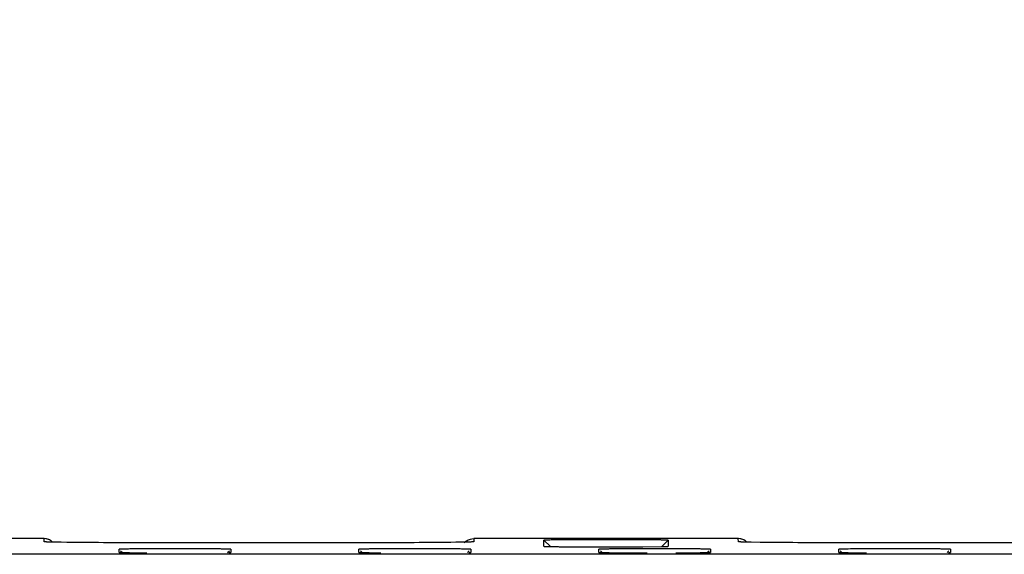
# Model space of a CAD drawing. Header units: inches. Extents: x 0 to 34, y 0 to 22.
# Tile 44 of 57: x 20.3 to 21.8, y 12.8 to 13.6. Entities that reach past the tile are written whole.
import ezdxf

# ---------------------------------------------------------------- set-up
doc = ezdxf.new("R2010")
doc.units = ezdxf.units.IN
doc.header["$LTSCALE"] = 1.87
doc.header["$MEASUREMENT"] = 0
doc.layers.get('0').update_dxf_attribs({"linetype": 'CONTINUOUS'})
doc.layers.add('DETAIL', color=7, linetype='CONTINUOUS')
doc.styles.get("Standard").update_dxf_attribs({"font": 'txt', "width": 0.8})

msp = doc.modelspace()

# ---------------------------------------------------------------- linework, layer by layer
at = {"color": 7, "linetype": 'CONTINUOUS'}
for p, q in [((20.3199, 12.793), (19.9008, 12.793)), ((20.32, 12.788), (20.3199, 12.793)), ((20.9977, 12.7927), (21.0009, 12.793)), ((21.4199, 12.793), (21.0008, 12.793)), ((21.0008, 12.793), (21.0008, 12.788)), ((21.42, 12.788), (21.4199, 12.793)), ((20.3233, 12.7877), (20.32, 12.788)), ((20.3243, 12.7876), (20.32, 12.788)), ((20.3235, 12.7877), (20.3233, 12.7877)), ((20.3318, 12.7874), (20.3243, 12.7876)), ((20.3294, 12.7875), (20.3269, 12.7875)), ((20.3325, 12.7874), (20.3294, 12.7875)), ((20.3563, 12.787), (20.3318, 12.7874)), ((20.3376, 12.7873), (20.3325, 12.7874)), ((20.3471, 12.7871), (20.3376, 12.7873)), ((20.3657, 12.7869), (20.3471, 12.7871)), ((20.4049, 12.7866), (20.3657, 12.7869)), ((20.4801, 12.7863), (20.4049, 12.7866)), ((20.4389, 12.7712), (20.4389, 12.7761)), ((20.51, 12.7863), (20.4702, 12.7863)), ((20.8601, 12.7864), (20.4801, 12.7863)), ((20.616, 12.7761), (20.616, 12.7712)), ((20.8506, 12.7863), (20.8108, 12.7863)), ((20.8189, 12.7712), (20.8189, 12.7761)), ((20.927, 12.7867), (20.8601, 12.7864)), ((20.9518, 12.7869), (20.927, 12.7867)), ((20.9724, 12.7871), (20.9518, 12.7869)), ((20.989, 12.7874), (20.9645, 12.787)), ((20.9829, 12.7873), (20.9724, 12.7871)), ((20.9886, 12.7874), (20.9829, 12.7873)), ((20.9922, 12.7875), (20.9886, 12.7874)), ((20.9943, 12.7875), (20.9922, 12.7875)), ((20.9955, 12.7876), (20.9943, 12.7875)), ((20.9964, 12.7876), (20.996, 12.7876)), ((20.996, 12.7761), (20.996, 12.7712)), ((21.0008, 12.788), (20.9977, 12.7877)), ((21.112, 12.7808), (21.112, 12.7904)), ((21.1222, 12.7804), (21.112, 12.7904)), ((21.112, 12.7808), (21.112, 12.7808)), ((21.1989, 12.7712), (21.1989, 12.7761)), ((21.2763, 12.7768), (21.2648, 12.7768)), ((21.2687, 12.7801), (21.2982, 12.7804)), ((21.2986, 12.7804), (21.3088, 12.7904)), ((21.3027, 12.7805), (21.3081, 12.7807)), ((21.3081, 12.7807), (21.3088, 12.7808)), ((21.3088, 12.7904), (21.3088, 12.7808)), ((21.3088, 12.7808), (21.3088, 12.7808)), ((21.376, 12.7761), (21.376, 12.7712)), ((21.4233, 12.7877), (21.42, 12.788)), ((21.4243, 12.7876), (21.42, 12.788)), ((21.4235, 12.7877), (21.4233, 12.7877)), ((21.4318, 12.7874), (21.4243, 12.7876)), ((21.4294, 12.7875), (21.4269, 12.7875)), ((21.4337, 12.7874), (21.4294, 12.7875)), ((21.4563, 12.787), (21.4318, 12.7874)), ((21.4405, 12.7872), (21.4337, 12.7874)), ((21.4547, 12.787), (21.4405, 12.7872)), ((21.481, 12.7867), (21.4547, 12.787)), ((21.5363, 12.7864), (21.481, 12.7867)), ((21.9289, 12.7863), (21.5363, 12.7864)), ((21.61, 12.7863), (21.5702, 12.7863)), ((21.5797, 12.7762), (21.5789, 12.7761)), ((21.5789, 12.7712), (21.5789, 12.7761)), ((21.756, 12.7761), (21.756, 12.7712)), ((24.5828, 12.7684), (8.8888, 12.7684)), ((20.4389, 12.7712), (20.4389, 12.7712)), ((20.4413, 12.7737), (20.4441, 12.7709)), ((20.4734, 12.7706), (20.483, 12.7705)), ((20.6107, 12.7709), (20.6135, 12.7737)), ((20.6128, 12.771), (20.616, 12.7712)), ((20.616, 12.7712), (20.616, 12.7712)), ((20.8189, 12.7712), (20.8189, 12.7712)), ((20.8213, 12.7737), (20.8241, 12.7709)), ((20.9907, 12.7709), (20.9935, 12.7737)), ((20.9928, 12.771), (20.9951, 12.7711)), ((20.9951, 12.7711), (20.996, 12.7712)), ((20.996, 12.7712), (20.996, 12.7712)), ((21.1989, 12.7712), (21.1989, 12.7712)), ((21.2013, 12.7737), (21.2041, 12.7709)), ((21.2334, 12.7706), (21.243, 12.7705)), ((21.4827, 12.7681), (21.3051, 12.7681)), ((21.3707, 12.7709), (21.3735, 12.7737)), ((21.3728, 12.771), (21.376, 12.7712)), ((21.376, 12.7712), (21.376, 12.7712)), ((21.5789, 12.7712), (21.5789, 12.7712)), ((21.5813, 12.7737), (21.5841, 12.7709)), ((21.6134, 12.7706), (21.623, 12.7705)), ((21.7507, 12.7709), (21.7535, 12.7737)), ((21.7528, 12.771), (21.756, 12.7712)), ((21.756, 12.7712), (21.756, 12.7712))]:
    msp.add_line(p, q, dxfattribs=at)
for points in [[(20.3244, 12.7876), (20.3239, 12.7877), (20.3235, 12.7877)], [(20.3269, 12.7875), (20.3255, 12.7876), (20.3249, 12.7876)], [(20.9981, 12.7877), (20.9981, 12.7877), (20.9981, 12.7877), (20.998, 12.7877), (20.9978, 12.7877), (20.9975, 12.7877), (20.9972, 12.7877), (20.9969, 12.7876)], [(21.4244, 12.7876), (21.4239, 12.7877), (21.4235, 12.7877)], [(21.4269, 12.7875), (21.4255, 12.7876), (21.4249, 12.7876)]]:
    msp.add_lwpolyline(points, dxfattribs=at)
for centre, radius, start, end in [((20.3199, 12.7733), 0.0197, 46.1045, 89.9389), ((21.4199, 12.7733), 0.0197, 46.1045, 89.9389), ((20.9995, 12.7744), 0.0181, 129.0001, 139.9396), ((21.2095, 22.1013), 9.3214, 269.59008, 270.10782), ((21.2121, 22.8632), 10.0833, 270.08516, 270.20973), ((21.2834, 4.606), 8.1709, 90.13004, 90.2787), ((21.2212, 20.3429), 7.563, 270.21075, 270.35981), ((21.2877, 3.2774), 9.4995, 89.79546, 90.06872), ((21.2852, 13.5413), 0.7611, 270.9743, 271.3205), ((21.2837, 20.937), 8.1666, 269.71465, 269.94318), ((21.6343, 16.0856), 3.3151, 269.3609, 269.6396)]:
    msp.add_arc(centre, radius, start, end, dxfattribs=at)
for points in [[(20.3301, 12.7902), (20.328, 12.7914), (20.3257, 12.7923), (20.3233, 12.7927)], [(21.4301, 12.7902), (21.428, 12.7914), (21.4257, 12.7923), (21.4233, 12.7927)]]:
    msp.add_open_spline(points, degree=3, dxfattribs=at)
for points, knots in [([(20.9882, 12.7884), (20.9889, 12.789), (20.9917, 12.791), (20.9951, 12.7922), (20.9977, 12.7927)], [0, 0, 0, 0, 0.255184, 1, 1, 1, 1]), ([(20.4702, 12.7863), (20.4489, 12.7864), (20.411, 12.7865), (20.373, 12.7868), (20.3563, 12.787)], [0, 0, 0, 0, 0.560262, 1, 1, 1, 1]), ([(20.4836, 12.7767), (20.4804, 12.7767), (20.4742, 12.7767), (20.4655, 12.7766), (20.4588, 12.7766), (20.4541, 12.7765), (20.451, 12.7765), (20.4482, 12.7764), (20.4458, 12.7764), (20.4438, 12.7763), (20.4421, 12.7763), (20.4409, 12.7762), (20.4401, 12.7762), (20.4397, 12.7762), (20.4394, 12.7762), (20.4391, 12.7761), (20.439, 12.7761), (20.4389, 12.7761), (20.4389, 12.7761)], [0, 0, 0, 0, 0.217217, 0.413783, 0.586126, 0.662343, 0.731497, 0.79327, 0.847342, 0.893433, 0.931401, 0.961135, 0.972881, 0.982529, 0.990066, 0.995483, 0.998775, 1, 1, 1, 1]), ([(20.616, 12.7761), (20.616, 12.7761), (20.6159, 12.7761), (20.6158, 12.7761), (20.6155, 12.7762), (20.6152, 12.7762), (20.6148, 12.7762), (20.614, 12.7762), (20.6129, 12.7763), (20.6112, 12.7763), (20.6092, 12.7764), (20.6068, 12.7764), (20.6041, 12.7765), (20.601, 12.7765), (20.5964, 12.7766), (20.5898, 12.7766), (20.5812, 12.7767), (20.5717, 12.7767), (20.5614, 12.7768), (20.5505, 12.7768), (20.5393, 12.7768), (20.524, 12.7769), (20.5055, 12.7768), (20.4907, 12.7768), (20.4836, 12.7767)], [0, 0, 0, 0, 0.000408, 0.001502, 0.003303, 0.005808, 0.009015, 0.01292, 0.022804, 0.035426, 0.05075, 0.068729, 0.089272, 0.112274, 0.137632, 0.194997, 0.260467, 0.332873, 0.410977, 0.493499, 0.579009, 0.666039, 0.838779, 1, 1, 1, 1]), ([(20.9518, 12.7767), (20.9447, 12.7768), (20.93, 12.7768), (20.9113, 12.7769), (20.896, 12.7768), (20.8847, 12.7768), (20.8738, 12.7768), (20.8635, 12.7767), (20.8539, 12.7767), (20.8452, 12.7766), (20.8386, 12.7766), (20.8339, 12.7765), (20.8309, 12.7765), (20.8281, 12.7764), (20.8258, 12.7764), (20.8237, 12.7763), (20.822, 12.7763), (20.8209, 12.7762), (20.8201, 12.7762), (20.8197, 12.7762), (20.8193, 12.7762), (20.8191, 12.7761), (20.819, 12.7761), (20.8189, 12.7761), (20.8189, 12.7761)], [0, 0, 0, 0, 0.160607, 0.333063, 0.420052, 0.505577, 0.588159, 0.66636, 0.738889, 0.804492, 0.86199, 0.887413, 0.910477, 0.931077, 0.949106, 0.964473, 0.977131, 0.987043, 0.990959, 0.994175, 0.996688, 0.998494, 0.999591, 1, 1, 1, 1]), ([(20.9645, 12.787), (20.9478, 12.7868), (20.9098, 12.7865), (20.8719, 12.7864), (20.8506, 12.7863)], [0, 0, 0, 0, 0.439739, 1, 1, 1, 1]), ([(20.996, 12.7761), (20.996, 12.7761), (20.9959, 12.7761), (20.9958, 12.7761), (20.9955, 12.7762), (20.9952, 12.7762), (20.9948, 12.7762), (20.994, 12.7762), (20.9928, 12.7763), (20.9912, 12.7763), (20.9891, 12.7764), (20.9868, 12.7764), (20.984, 12.7765), (20.981, 12.7765), (20.9763, 12.7766), (20.9698, 12.7766), (20.9611, 12.7767), (20.955, 12.7767), (20.9518, 12.7767)], [0, 0, 0, 0, 0.001225, 0.004514, 0.009924, 0.017452, 0.027088, 0.038821, 0.068521, 0.106447, 0.152489, 0.206508, 0.26823, 0.33734, 0.413524, 0.585858, 0.782523, 1, 1, 1, 1]), ([(21.0008, 12.788), (21.0008, 12.7879), (21.0007, 12.7879), (21.0005, 12.7879), (21.0003, 12.7879), (20.9998, 12.7878), (20.9989, 12.7877), (20.9976, 12.7877), (20.996, 12.7876), (20.994, 12.7875), (20.9916, 12.7875), (20.9899, 12.7874), (20.989, 12.7874)], [0, 0, 0, 0, 0.007099, 0.021154, 0.042442, 0.071054, 0.150452, 0.259678, 0.399004, 0.568686, 0.768975, 1, 1, 1, 1]), ([(21.1827, 12.7912), (21.1777, 12.7912), (21.1683, 12.7912), (21.1548, 12.7911), (21.1443, 12.791), (21.1368, 12.791), (21.1318, 12.7909), (21.1273, 12.7909), (21.1234, 12.7908), (21.12, 12.7907), (21.1176, 12.7907), (21.1159, 12.7906), (21.1149, 12.7906), (21.114, 12.7906), (21.1133, 12.7905), (21.1128, 12.7905), (21.1124, 12.7905), (21.1122, 12.7904), (21.1121, 12.7904), (21.1121, 12.7904), (21.112, 12.7904), (21.112, 12.7904)], [0, 0, 0, 0, 0.208581, 0.401655, 0.574306, 0.651575, 0.72208, 0.785395, 0.841154, 0.888987, 0.928531, 0.945103, 0.95952, 0.971764, 0.981822, 0.989678, 0.995321, 0.997309, 0.998742, 0.999626, 1, 1, 1, 1]), ([(21.112, 12.7808), (21.112, 12.7808), (21.1121, 12.7807), (21.1122, 12.7807), (21.1124, 12.7807), (21.1128, 12.7807), (21.1134, 12.7806), (21.1143, 12.7806), (21.1154, 12.7805), (21.1168, 12.7805), (21.1184, 12.7805), (21.1211, 12.7804), (21.1249, 12.7803), (21.1302, 12.7803), (21.1363, 12.7802), (21.1406, 12.7802), (21.1428, 12.7801)], [0, 0, 0, 0, 0.001899, 0.005754, 0.011604, 0.019451, 0.041114, 0.070689, 0.108111, 0.153311, 0.206222, 0.266733, 0.409769, 0.58079, 0.778151, 1, 1, 1, 1]), ([(21.3088, 12.7904), (21.3088, 12.7904), (21.3087, 12.7904), (21.3086, 12.7904), (21.3084, 12.7905), (21.3081, 12.7905), (21.3077, 12.7905), (21.3071, 12.7906), (21.306, 12.7906), (21.3046, 12.7906), (21.3028, 12.7907), (21.3007, 12.7907), (21.2983, 12.7908), (21.2956, 12.7908), (21.2914, 12.7909), (21.2856, 12.7909), (21.2778, 12.791), (21.2691, 12.7911), (21.2596, 12.7911), (21.2495, 12.7912), (21.2388, 12.7912), (21.224, 12.7912), (21.2052, 12.7913), (21.1901, 12.7912), (21.1827, 12.7912)], [0, 0, 0, 0, 0.000387, 0.001399, 0.003062, 0.005374, 0.008335, 0.011941, 0.021078, 0.032759, 0.046955, 0.063633, 0.082726, 0.104158, 0.127851, 0.181717, 0.243663, 0.312812, 0.388229, 0.468943, 0.553839, 0.641766, 0.822014, 1, 1, 1, 1]), ([(21.2436, 12.7767), (21.2404, 12.7767), (21.2342, 12.7767), (21.2255, 12.7766), (21.2188, 12.7766), (21.2141, 12.7765), (21.211, 12.7765), (21.2082, 12.7764), (21.2058, 12.7764), (21.2038, 12.7763), (21.2021, 12.7763), (21.2009, 12.7762), (21.2001, 12.7762), (21.1997, 12.7762), (21.1994, 12.7762), (21.1991, 12.7761), (21.199, 12.7761), (21.1989, 12.7761), (21.1989, 12.7761)], [0, 0, 0, 0, 0.217217, 0.413783, 0.586126, 0.662343, 0.731497, 0.79327, 0.847342, 0.893433, 0.931401, 0.961135, 0.972881, 0.982529, 0.990066, 0.995483, 0.998775, 1, 1, 1, 1]), ([(21.376, 12.7761), (21.376, 12.7761), (21.3759, 12.7761), (21.3757, 12.7761), (21.3754, 12.7762), (21.375, 12.7762), (21.3744, 12.7762), (21.3738, 12.7762), (21.373, 12.7763), (21.3718, 12.7763), (21.3699, 12.7764), (21.3674, 12.7764), (21.3644, 12.7765), (21.361, 12.7765), (21.3572, 12.7766), (21.3514, 12.7766), (21.3434, 12.7767), (21.3329, 12.7767), (21.3255, 12.7768), (21.3216, 12.7768)], [0, 0, 0, 0, 0.001226, 0.004584, 0.010116, 0.017816, 0.02767, 0.039664, 0.053782, 0.07001, 0.108731, 0.155692, 0.210627, 0.273178, 0.342983, 0.419679, 0.592238, 0.787107, 1, 1, 1, 1]), ([(21.5702, 12.7863), (21.5489, 12.7864), (21.511, 12.7865), (21.473, 12.7868), (21.4563, 12.787)], [0, 0, 0, 0, 0.560262, 1, 1, 1, 1]), ([(21.6236, 12.7767), (21.6182, 12.7767), (21.6083, 12.7767), (21.5954, 12.7765), (21.5868, 12.7764), (21.582, 12.7763), (21.5804, 12.7762), (21.5797, 12.7762)], [0, 0, 0, 0, 0.371948, 0.672192, 0.885387, 0.955432, 1, 1, 1, 1]), ([(21.756, 12.7761), (21.756, 12.7761), (21.7559, 12.7761), (21.7558, 12.7761), (21.7555, 12.7762), (21.7552, 12.7762), (21.7548, 12.7762), (21.754, 12.7762), (21.7529, 12.7763), (21.7512, 12.7763), (21.7492, 12.7764), (21.7468, 12.7764), (21.7441, 12.7765), (21.741, 12.7765), (21.7364, 12.7766), (21.7298, 12.7766), (21.7212, 12.7767), (21.7117, 12.7767), (21.7014, 12.7768), (21.6905, 12.7768), (21.6793, 12.7768), (21.664, 12.7769), (21.6455, 12.7768), (21.6307, 12.7768), (21.6236, 12.7767)], [0, 0, 0, 0, 0.000408, 0.001502, 0.003303, 0.005808, 0.009015, 0.01292, 0.022804, 0.035426, 0.05075, 0.068729, 0.089272, 0.112274, 0.137632, 0.194997, 0.260467, 0.332873, 0.410977, 0.493499, 0.579009, 0.666039, 0.838779, 1, 1, 1, 1]), ([(20.4389, 12.7712), (20.4389, 12.7711), (20.439, 12.7711), (20.4391, 12.7711), (20.4393, 12.7711), (20.4397, 12.7711), (20.4404, 12.771), (20.4414, 12.771), (20.4427, 12.7709), (20.4443, 12.7709), (20.4461, 12.7709), (20.4491, 12.7708), (20.4534, 12.7707), (20.4593, 12.7707), (20.4661, 12.7706), (20.4709, 12.7706), (20.4734, 12.7706)], [0, 0, 0, 0, 0.001838, 0.005682, 0.011561, 0.019473, 0.041361, 0.071264, 0.109093, 0.154755, 0.208158, 0.269161, 0.41298, 0.584152, 0.780601, 1, 1, 1, 1]), ([(20.8189, 12.7712), (20.8189, 12.7711), (20.819, 12.7711), (20.8191, 12.7711), (20.8193, 12.7711), (20.8197, 12.7711), (20.8204, 12.771), (20.8214, 12.771), (20.8227, 12.7709), (20.8243, 12.7709), (20.8261, 12.7709), (20.8291, 12.7708), (20.8334, 12.7707), (20.8393, 12.7707), (20.8461, 12.7706), (20.8509, 12.7706), (20.8534, 12.7706)], [0, 0, 0, 0, 0.001838, 0.005682, 0.011561, 0.019473, 0.041361, 0.071264, 0.109093, 0.154755, 0.208158, 0.269161, 0.41298, 0.584152, 0.780601, 1, 1, 1, 1]), ([(21.1989, 12.7712), (21.1989, 12.7711), (21.199, 12.7711), (21.1991, 12.7711), (21.1993, 12.7711), (21.1997, 12.7711), (21.2004, 12.771), (21.2014, 12.771), (21.2027, 12.7709), (21.2043, 12.7709), (21.2061, 12.7709), (21.2091, 12.7708), (21.2134, 12.7707), (21.2193, 12.7707), (21.2261, 12.7706), (21.2309, 12.7706), (21.2334, 12.7706)], [0, 0, 0, 0, 0.001838, 0.005682, 0.011561, 0.019473, 0.041361, 0.071264, 0.109093, 0.154755, 0.208158, 0.269161, 0.41298, 0.584152, 0.780601, 1, 1, 1, 1]), ([(21.3209, 12.7705), (21.3268, 12.7705), (21.3378, 12.7705), (21.3525, 12.7706), (21.3639, 12.7708), (21.3703, 12.7709), (21.3728, 12.771)], [0, 0, 0, 0, 0.341223, 0.631163, 0.854637, 1, 1, 1, 1]), ([(21.5789, 12.7712), (21.5789, 12.7711), (21.579, 12.7711), (21.5793, 12.7711), (21.5797, 12.7711), (21.5802, 12.771), (21.5809, 12.771), (21.5821, 12.771), (21.5839, 12.7709), (21.5865, 12.7709), (21.5897, 12.7708), (21.5933, 12.7707), (21.5959, 12.7707), (21.5973, 12.7707)], [0, 0, 0, 0, 0.006059, 0.019877, 0.041488, 0.070848, 0.107898, 0.152579, 0.264582, 0.406345, 0.577082, 0.775441, 1, 1, 1, 1])]:
    msp.add_open_spline(points, degree=3, knots=knots, dxfattribs=at)

# ---------------------------------------------------------------- texts
at = {"layer": 'DETAIL', "color": 2, "linetype": 'CONTINUOUS', "insert": (17.6382, 13.6057), "char_height": 0.125, "width": 3.6, "attachment_point": 1, "line_spacing_factor": 0.9}
msp.add_mtext('9X M4 X 0.7, .31 [8.0] MAX INSERTION', dxfattribs=at)

doc.saveas('drawing.dxf')
